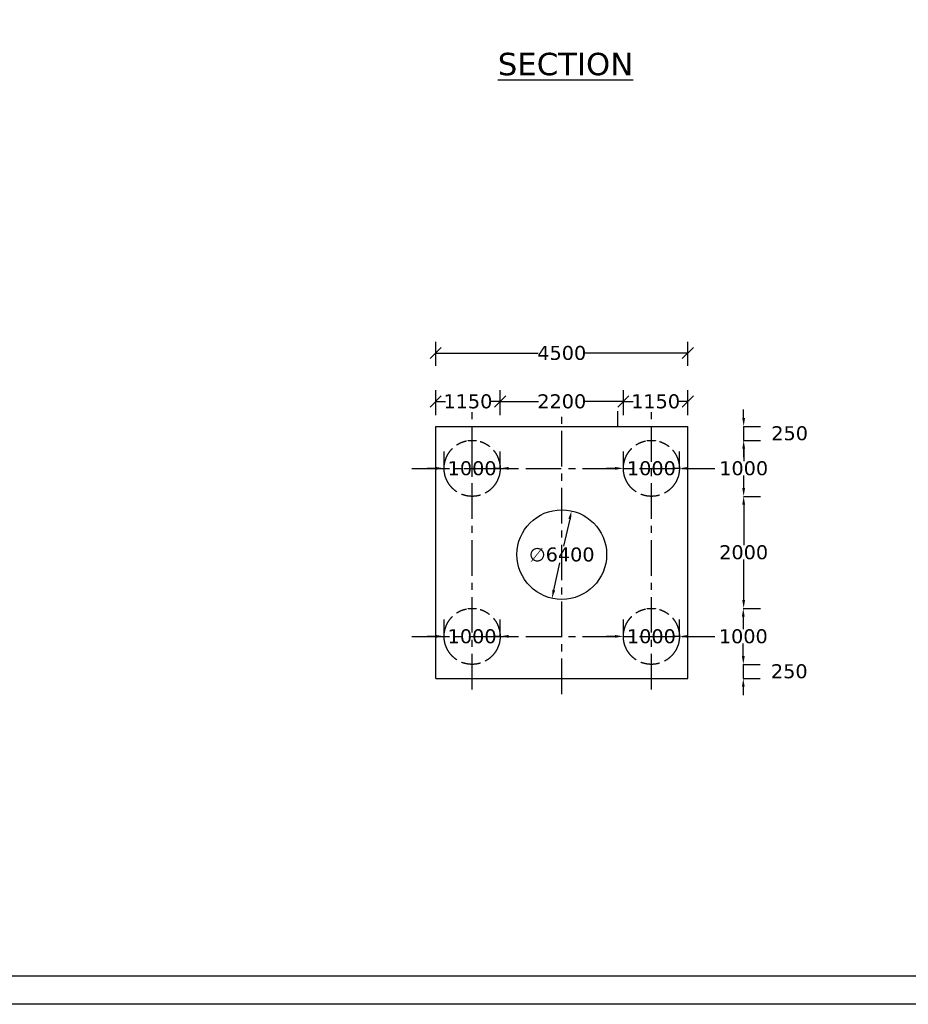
# Model space of a CAD drawing. Header units: millimetres. Extents: x -7746077780 to -3844657605, y -13315294818 to -6656873469.
# Tile 100 of 130: x -3871611594 to -3871595732, y -6658074807 to -6658057226. Entities that reach past the tile are written whole.
import ezdxf

# ---------------------------------------------------------------- set-up
doc = ezdxf.new("R2010")
doc.units = ezdxf.units.MM
doc.header["$MEASUREMENT"] = 0
doc.header["$PDMODE"] = 2
doc.linetypes.add('CENTER', pattern=[50.8, 31.75, -6.35, 6.35, -6.35])
doc.linetypes.add('DASHED2', pattern=[9.525, 6.35, -3.175])
doc.layers.add('TEX', color=6, linetype='Continuous')
doc.layers.add('TEXT', color=7, linetype='Continuous')
doc.styles.get("Standard").update_dxf_attribs({"font": 'verdana.ttf', "height": 250})
doc.dimstyles.new('Copy of ISO-25--------4', dxfattribs={"dimtxt": 200, "dimasz": 150, "dimexe": 300, "dimexo": 300, "dimgap": 0.02, "dimtad": 0, "dimtih": 1, "dimtoh": 1, "dimdec": 0, "dimlfac": 4, "dimdsep": 46, "dimtxsty": 'Standard', "dimcen": 150, "dimclrd": 1, "dimclre": 1, "dimclrt": 1, "dimadec": 0, "dimazin": 0, "dimtfac": 1, "dimtdec": 0, "dimtmove": 2, "dimatfit": 3, "dimfxl": 0, "dimarcsym": 0})
doc.dimstyles.new('ISO-25', dxfattribs={"dimtxt": 250, "dimasz": 200, "dimexe": 200, "dimexo": 200, "dimgap": 0.02, "dimtad": 0, "dimtih": 1, "dimtoh": 1, "dimdec": 0, "dimdsep": 46, "dimtxsty": 'Standard', "dimblk": 'OBLIQUE', "dimcen": 150, "dimclrd": 1, "dimclre": 1, "dimclrt": 1, "dimadec": 0, "dimazin": 0, "dimtfac": 1, "dimtdec": 0, "dimtmove": 2, "dimatfit": 3, "dimldrblk": 'OBLIQUE', "dimfxl": 0, "dimarcsym": 0})

# ---------------------------------------------------------------- blocks, each defined once
blk = doc.blocks.new('_Oblique')
at = {"color": 0, "linetype": 'ByBlock', "lineweight": -2}
blk.add_line((-0.5, -0.5), (0.5, 0.5), dxfattribs=at)
blk = doc.blocks.new('*D988')
at = {"layer": 'Defpoints', "color": 0, "ltscale": 20, "transparency": 16777216}
for p in [(-3871599668.236785, -6658063178.176334), (-3871604168.236786, -6658063607.479049), (-3871599668.236785, -6658063607.479048)]:
    blk.add_point(p, dxfattribs=at)
at = {"layer": 'TEX', "color": 1, "lineweight": -2, "ltscale": 20, "transparency": 16777216}
for p, q in [((-3871604168.236786, -6658063407.479049), (-3871604168.236786, -6658062978.176334)), ((-3871599668.236785, -6658063407.479048), (-3871599668.236785, -6658062978.176334)), ((-3871604168.236786, -6658063178.176334), (-3871602337.665785, -6658063178.176334)), ((-3871599668.236785, -6658063178.176334), (-3871601498.807786, -6658063178.176334))]:
    blk.add_line(p, q, dxfattribs=at)
at = {"layer": 'TEX', "color": 1, "lineweight": -2, "ltscale": 20, "transparency": 16777216, "xscale": 200, "yscale": 200, "zscale": 200, "rotation": 180}
blk.add_blockref('_Oblique', (-3871604168.236786, -6658063178.176334), dxfattribs=at)
at = {"layer": 'TEX', "color": 1, "lineweight": -2, "ltscale": 20, "transparency": 16777216, "xscale": 200, "yscale": 200, "zscale": 200}
blk.add_blockref('_Oblique', (-3871599668.236785, -6658063178.176334), dxfattribs=at)
at = {"layer": 'TEX', "color": 1, "ltscale": 20, "transparency": 16777216, "insert": (-3871601918.236785, -6658063178.176334), "char_height": 250, "attachment_point": 5}
blk.add_mtext('4500', dxfattribs=at)
blk = doc.blocks.new('*D989')
at = {"layer": 'Defpoints', "color": 0, "ltscale": 20, "transparency": 16777216}
for p in [(-3871599668.236785, -6658064042.549146), (-3871600818.236784, -6658064487.395226), (-3871599668.236785, -6658064487.395223)]:
    blk.add_point(p, dxfattribs=at)
at = {"layer": 'TEX', "color": 1, "lineweight": -2, "ltscale": 20, "transparency": 16777216}
for p, q in [((-3871600818.236784, -6658064287.395226), (-3871600818.236784, -6658063842.549146)), ((-3871599668.236785, -6658064287.395223), (-3871599668.236785, -6658063842.549146)), ((-3871600818.236784, -6658064042.549146), (-3871600645.792044, -6658064042.549146)), ((-3871599668.236785, -6658064042.549146), (-3871599840.681526, -6658064042.549146))]:
    blk.add_line(p, q, dxfattribs=at)
at = {"layer": 'TEX', "color": 1, "lineweight": -2, "ltscale": 20, "transparency": 16777216, "xscale": 200, "yscale": 200, "zscale": 200, "rotation": 180}
blk.add_blockref('_Oblique', (-3871600818.236784, -6658064042.549146), dxfattribs=at)
at = {"layer": 'TEX', "color": 1, "lineweight": -2, "ltscale": 20, "transparency": 16777216, "xscale": 200, "yscale": 200, "zscale": 200}
blk.add_blockref('_Oblique', (-3871599668.236785, -6658064042.549146), dxfattribs=at)
at = {"layer": 'TEX', "color": 1, "ltscale": 20, "transparency": 16777216, "insert": (-3871600243.236785, -6658064042.549146), "char_height": 250, "attachment_point": 5}
blk.add_mtext('1150', dxfattribs=at)
blk = doc.blocks.new('*D990')
at = {"layer": 'Defpoints', "color": 0, "ltscale": 20, "transparency": 16777216}
for p in [(-3871603018.236786, -6658064042.549146), (-3871603018.236786, -6658064487.395226), (-3871600818.236783, -6658064487.395224)]:
    blk.add_point(p, dxfattribs=at)
at = {"layer": 'TEX', "color": 1, "lineweight": -2, "ltscale": 20, "transparency": 16777216}
for p, q in [((-3871603018.236786, -6658064287.395226), (-3871603018.236786, -6658063842.549146)), ((-3871600818.236783, -6658064287.395224), (-3871600818.236783, -6658063842.549146)), ((-3871603018.236786, -6658064042.549146), (-3871602330.614071, -6658064042.549146)), ((-3871600818.236783, -6658064042.549146), (-3871601505.859498, -6658064042.549146))]:
    blk.add_line(p, q, dxfattribs=at)
at = {"layer": 'TEX', "color": 1, "lineweight": -2, "ltscale": 20, "transparency": 16777216, "xscale": 200, "yscale": 200, "zscale": 200, "rotation": 180}
blk.add_blockref('_Oblique', (-3871603018.236786, -6658064042.549146), dxfattribs=at)
at = {"layer": 'TEX', "color": 1, "lineweight": -2, "ltscale": 20, "transparency": 16777216, "xscale": 200, "yscale": 200, "zscale": 200}
blk.add_blockref('_Oblique', (-3871600818.236783, -6658064042.549146), dxfattribs=at)
at = {"layer": 'TEX', "color": 1, "ltscale": 20, "transparency": 16777216, "insert": (-3871601918.236784, -6658064042.549146), "char_height": 250, "attachment_point": 5}
blk.add_mtext('2200', dxfattribs=at)
blk = doc.blocks.new('*D991')
at = {"color": 1, "lineweight": -2, "ltscale": 20, "transparency": 16777216}
for p, q in [((-3871604168.236786, -6658064287.39522), (-3871604168.236786, -6658063842.549146)), ((-3871603018.236786, -6658064287.395226), (-3871603018.236786, -6658063842.549146)), ((-3871604168.236786, -6658064042.549146), (-3871603995.792045, -6658064042.549146)), ((-3871603018.236786, -6658064042.549146), (-3871603190.681527, -6658064042.549146))]:
    blk.add_line(p, q, dxfattribs=at)
at = {"layer": 'Defpoints', "color": 0, "ltscale": 20, "transparency": 16777216}
for p in [(-3871604168.236786, -6658064042.549146), (-3871604168.236786, -6658064487.39522), (-3871603018.236786, -6658064487.395226)]:
    blk.add_point(p, dxfattribs=at)
at = {"color": 1, "lineweight": -2, "ltscale": 20, "transparency": 16777216, "xscale": 200, "yscale": 200, "zscale": 200, "rotation": 180}
blk.add_blockref('_Oblique', (-3871604168.236786, -6658064042.549146), dxfattribs=at)
at = {"color": 1, "lineweight": -2, "ltscale": 20, "transparency": 16777216, "xscale": 200, "yscale": 200, "zscale": 200}
blk.add_blockref('_Oblique', (-3871603018.236786, -6658064042.549146), dxfattribs=at)
at = {"color": 1, "ltscale": 20, "transparency": 16777216, "insert": (-3871603593.236786, -6658064042.549146), "char_height": 250, "attachment_point": 5}
blk.add_mtext('1150', dxfattribs=at)
blk = doc.blocks.new('*D992')
at = {"layer": 'Defpoints', "color": 0, "ltscale": 20, "transparency": 16777216}
for p in [(-3871604018.236785, -6658068237.395221), (-3871603018.236786, -6658068237.395221), (-3871603018.236786, -6658068237.395221)]:
    blk.add_point(p, dxfattribs=at)
at = {"layer": 'TEX', "color": 1, "lineweight": -2, "ltscale": 20, "transparency": 16777216}
for p, q in [((-3871604018.236785, -6658068237.395221), (-3871604018.236785, -6658067937.395221)), ((-3871603018.236786, -6658068237.395221), (-3871603018.236786, -6658067937.395221)), ((-3871604168.236785, -6658068237.395221), (-3871604318.236785, -6658068237.395221)), ((-3871604018.236785, -6658068237.395221), (-3871603920.792044, -6658068237.395221)), ((-3871603018.236786, -6658068237.395221), (-3871603115.681527, -6658068237.395221)), ((-3871602868.236786, -6658068237.395221), (-3871602718.236786, -6658068237.395221))]:
    blk.add_line(p, q, dxfattribs=at)
at = {"layer": 'TEX', "color": 1, "ltscale": 20, "transparency": 16777216}
for points in [[(-3871604168.236785, -6658068212.395221), (-3871604168.236785, -6658068262.395221), (-3871604018.236785, -6658068237.395221)], [(-3871602868.236786, -6658068212.395221), (-3871602868.236786, -6658068262.395221), (-3871603018.236786, -6658068237.395221)]]:
    blk.add_solid(points, dxfattribs=at)
at = {"layer": 'TEX', "color": 1, "ltscale": 20, "transparency": 16777216, "insert": (-3871603518.236785, -6658068237.395221), "char_height": 250, "attachment_point": 5}
blk.add_mtext('1000', dxfattribs=at)
blk = doc.blocks.new('*D993')
at = {"layer": 'Defpoints', "color": 0, "ltscale": 20, "transparency": 16777216}
for p in [(-3871600418.236784, -6658068737.395221), (-3871600418.236784, -6658068987.395219), (-3871598677.777791, -6658068987.395219)]:
    blk.add_point(p, dxfattribs=at)
at = {"layer": 'TEX', "color": 1, "lineweight": -2, "ltscale": 20, "transparency": 16777216}
for p, q in [((-3871598677.777791, -6658068587.395221), (-3871598677.777791, -6658068437.395221)), ((-3871598677.95779, -6658068737.395221), (-3871598377.777791, -6658068737.395221)), ((-3871598677.777791, -6658068737.395221), (-3871598677.777791, -6658068987.395219)), ((-3871598677.95779, -6658068987.395219), (-3871598377.777791, -6658068987.395219)), ((-3871598677.777791, -6658069137.395219), (-3871598677.777791, -6658069287.395219))]:
    blk.add_line(p, q, dxfattribs=at)
at = {"layer": 'TEX', "color": 1, "ltscale": 20, "transparency": 16777216}
for points in [[(-3871598702.777791, -6658068587.395221), (-3871598652.777791, -6658068587.395221), (-3871598677.777791, -6658068737.395221)], [(-3871598702.777791, -6658069137.395219), (-3871598652.777791, -6658069137.395219), (-3871598677.777791, -6658068987.395219)]]:
    blk.add_solid(points, dxfattribs=at)
at = {"layer": 'TEX', "color": 1, "ltscale": 20, "transparency": 16777216, "insert": (-3871597856.948448, -6658068862.395221), "char_height": 250, "attachment_point": 5}
blk.add_mtext('250', dxfattribs=at)
blk = doc.blocks.new('*D994')
at = {"layer": 'Defpoints', "color": 0, "ltscale": 20, "transparency": 16777216}
for p in [(-3871600418.236784, -6658067737.395221), (-3871600418.236783, -6658068737.395221), (-3871598677.95779, -6658068737.395221)]:
    blk.add_point(p, dxfattribs=at)
at = {"layer": 'TEX', "color": 1, "lineweight": -2, "ltscale": 20, "transparency": 16777216}
for p, q in [((-3871598678.13779, -6658067737.395221), (-3871598377.95779, -6658067737.395221)), ((-3871598677.95779, -6658067887.395221), (-3871598677.95779, -6658068107.254334)), ((-3871598677.95779, -6658068587.395221), (-3871598677.95779, -6658068367.536107)), ((-3871598678.13779, -6658068737.395221), (-3871598377.95779, -6658068737.395221))]:
    blk.add_line(p, q, dxfattribs=at)
at = {"layer": 'TEX', "color": 1, "ltscale": 20, "transparency": 16777216}
for points in [[(-3871598702.95779, -6658067887.395221), (-3871598652.95779, -6658067887.395221), (-3871598677.95779, -6658067737.395221)], [(-3871598702.95779, -6658068587.395221), (-3871598652.95779, -6658068587.395221), (-3871598677.95779, -6658068737.395221)]]:
    blk.add_solid(points, dxfattribs=at)
at = {"layer": 'TEX', "color": 1, "ltscale": 20, "transparency": 16777216, "insert": (-3871598677.957789, -6658068237.395222), "char_height": 250, "attachment_point": 5}
blk.add_mtext('1000', dxfattribs=at)
blk = doc.blocks.new('*D995')
at = {"layer": 'Defpoints', "color": 0, "ltscale": 20, "transparency": 16777216}
for p in [(-3871600418.236783, -6658065737.395217), (-3871600418.236784, -6658067737.395221), (-3871598671.098372, -6658067737.395221)]:
    blk.add_point(p, dxfattribs=at)
at = {"layer": 'TEX', "color": 1, "lineweight": -2, "ltscale": 20, "transparency": 16777216}
for p, q in [((-3871598671.278372, -6658065737.395217), (-3871598371.098372, -6658065737.395217)), ((-3871598671.098372, -6658065887.395217), (-3871598671.098372, -6658066607.170383)), ((-3871598671.098372, -6658067587.395221), (-3871598671.098372, -6658066867.620054)), ((-3871598671.278372, -6658067737.395221), (-3871598371.098372, -6658067737.395221))]:
    blk.add_line(p, q, dxfattribs=at)
at = {"layer": 'TEX', "color": 1, "ltscale": 20, "transparency": 16777216}
for points in [[(-3871598696.098372, -6658065887.395217), (-3871598646.098372, -6658065887.395217), (-3871598671.098372, -6658065737.395217)], [(-3871598696.098372, -6658067587.395221), (-3871598646.098372, -6658067587.395221), (-3871598671.098372, -6658067737.395221)]]:
    blk.add_solid(points, dxfattribs=at)
at = {"layer": 'TEX', "color": 1, "ltscale": 20, "transparency": 16777216, "insert": (-3871598671.098372, -6658066737.39522), "char_height": 250, "attachment_point": 5}
blk.add_mtext('2000', dxfattribs=at)
blk = doc.blocks.new('*D996')
at = {"layer": 'Defpoints', "color": 0, "ltscale": 20, "transparency": 16777216}
for p in [(-3871600418.236783, -6658064737.395217), (-3871598671.098372, -6658064737.395217), (-3871600418.236783, -6658065737.395217)]:
    blk.add_point(p, dxfattribs=at)
at = {"layer": 'TEX', "color": 1, "lineweight": -2, "ltscale": 20, "transparency": 16777216}
for p, q in [((-3871598671.278372, -6658064737.395217), (-3871598371.098372, -6658064737.395217)), ((-3871598671.098372, -6658064887.395217), (-3871598671.098372, -6658065107.254331)), ((-3871598671.098372, -6658065587.395217), (-3871598671.098372, -6658065367.536103)), ((-3871598671.278372, -6658065737.395217), (-3871598371.098372, -6658065737.395217))]:
    blk.add_line(p, q, dxfattribs=at)
at = {"layer": 'TEX', "color": 1, "ltscale": 20, "transparency": 16777216}
for points in [[(-3871598696.098372, -6658064887.395217), (-3871598646.098372, -6658064887.395217), (-3871598671.098372, -6658064737.395217)], [(-3871598696.098372, -6658065587.395217), (-3871598646.098372, -6658065587.395217), (-3871598671.098372, -6658065737.395217)]]:
    blk.add_solid(points, dxfattribs=at)
at = {"layer": 'TEX', "color": 1, "ltscale": 20, "transparency": 16777216, "insert": (-3871598671.098372, -6658065237.395218), "char_height": 250, "attachment_point": 5}
blk.add_mtext('1000', dxfattribs=at)
blk = doc.blocks.new('*D997')
at = {"layer": 'Defpoints', "color": 0, "ltscale": 20, "transparency": 16777216}
for p in [(-3871600418.236784, -6658064487.39522), (-3871600418.236783, -6658064737.395217), (-3871598671.278374, -6658064737.395217)]:
    blk.add_point(p, dxfattribs=at)
at = {"layer": 'TEX', "color": 1, "lineweight": -2, "ltscale": 20, "transparency": 16777216}
for p, q in [((-3871598671.278374, -6658064337.39522), (-3871598671.278374, -6658064187.39522)), ((-3871598671.458374, -6658064487.39522), (-3871598371.278374, -6658064487.39522)), ((-3871598671.278374, -6658064487.39522), (-3871598671.278374, -6658064737.395217)), ((-3871598671.458374, -6658064737.395217), (-3871598371.278374, -6658064737.395217)), ((-3871598671.278374, -6658064887.395217), (-3871598671.278374, -6658065037.395217))]:
    blk.add_line(p, q, dxfattribs=at)
at = {"layer": 'TEX', "color": 1, "ltscale": 20, "transparency": 16777216}
for points in [[(-3871598696.278374, -6658064337.39522), (-3871598646.278374, -6658064337.39522), (-3871598671.278374, -6658064487.39522)], [(-3871598696.278374, -6658064887.395217), (-3871598646.278374, -6658064887.395217), (-3871598671.278374, -6658064737.395217)]]:
    blk.add_solid(points, dxfattribs=at)
at = {"layer": 'TEX', "color": 1, "ltscale": 20, "transparency": 16777216, "insert": (-3871597850.449031, -6658064612.39522), "char_height": 250, "attachment_point": 5}
blk.add_mtext('250', dxfattribs=at)
blk = doc.blocks.new('*D998')
at = {"layer": 'Defpoints', "color": 0, "ltscale": 20, "transparency": 16777216}
for p in [(-3871604018.236785, -6658065237.395217), (-3871603018.236786, -6658065237.395217), (-3871603018.236786, -6658065237.395217)]:
    blk.add_point(p, dxfattribs=at)
at = {"layer": 'TEX', "color": 1, "lineweight": -2, "ltscale": 20, "transparency": 16777216}
for p, q in [((-3871604018.236785, -6658065237.395217), (-3871604018.236785, -6658064937.395217)), ((-3871603018.236786, -6658065237.395217), (-3871603018.236786, -6658064937.395217)), ((-3871604168.236785, -6658065237.395217), (-3871604318.236785, -6658065237.395217)), ((-3871604018.236785, -6658065237.395217), (-3871603920.792044, -6658065237.395217)), ((-3871603018.236786, -6658065237.395217), (-3871603115.681527, -6658065237.395217)), ((-3871602868.236786, -6658065237.395217), (-3871602718.236786, -6658065237.395217))]:
    blk.add_line(p, q, dxfattribs=at)
at = {"layer": 'TEX', "color": 1, "ltscale": 20, "transparency": 16777216}
for points in [[(-3871604168.236785, -6658065212.395217), (-3871604168.236785, -6658065262.395217), (-3871604018.236785, -6658065237.395217)], [(-3871602868.236786, -6658065212.395217), (-3871602868.236786, -6658065262.395217), (-3871603018.236786, -6658065237.395217)]]:
    blk.add_solid(points, dxfattribs=at)
at = {"layer": 'TEX', "color": 1, "ltscale": 20, "transparency": 16777216, "insert": (-3871603518.236785, -6658065237.395217), "char_height": 250, "attachment_point": 5}
blk.add_mtext('1000', dxfattribs=at)
blk = doc.blocks.new('*D999')
at = {"layer": 'Defpoints', "color": 0, "ltscale": 20, "transparency": 16777216}
for p in [(-3871600818.236784, -6658065237.395217), (-3871599818.236784, -6658065237.395217), (-3871599818.236784, -6658065237.395217)]:
    blk.add_point(p, dxfattribs=at)
at = {"layer": 'TEX', "color": 1, "lineweight": -2, "ltscale": 20, "transparency": 16777216}
for p, q in [((-3871600818.236784, -6658065237.395217), (-3871600818.236784, -6658064937.395217)), ((-3871599818.236784, -6658065237.395217), (-3871599818.236784, -6658064937.395217)), ((-3871600968.236784, -6658065237.395217), (-3871601118.236784, -6658065237.395217)), ((-3871600818.236784, -6658065237.395217), (-3871600720.792043, -6658065237.395217)), ((-3871599818.236784, -6658065237.395217), (-3871599915.681526, -6658065237.395217)), ((-3871599668.236784, -6658065237.395217), (-3871599518.236784, -6658065237.395217))]:
    blk.add_line(p, q, dxfattribs=at)
at = {"layer": 'TEX', "color": 1, "ltscale": 20, "transparency": 16777216}
for points in [[(-3871600968.236784, -6658065212.395217), (-3871600968.236784, -6658065262.395217), (-3871600818.236784, -6658065237.395217)], [(-3871599668.236784, -6658065212.395217), (-3871599668.236784, -6658065262.395217), (-3871599818.236784, -6658065237.395217)]]:
    blk.add_solid(points, dxfattribs=at)
at = {"layer": 'TEX', "color": 1, "ltscale": 20, "transparency": 16777216, "insert": (-3871600318.236784, -6658065237.395217), "char_height": 250, "attachment_point": 5}
blk.add_mtext('1000', dxfattribs=at)
blk = doc.blocks.new('*D1000')
at = {"layer": 'Defpoints', "color": 0, "ltscale": 20, "transparency": 16777216}
for p in [(-3871600818.236785, -6658068237.395221), (-3871599818.236784, -6658068237.395221), (-3871599818.236784, -6658068237.395221)]:
    blk.add_point(p, dxfattribs=at)
at = {"layer": 'TEX', "color": 1, "lineweight": -2, "ltscale": 20, "transparency": 16777216}
for p, q in [((-3871600818.236785, -6658068237.395221), (-3871600818.236785, -6658067937.395221)), ((-3871599818.236784, -6658068237.395221), (-3871599818.236784, -6658067937.395221)), ((-3871600968.236785, -6658068237.395221), (-3871601118.236785, -6658068237.395221)), ((-3871600818.236785, -6658068237.395221), (-3871600720.792044, -6658068237.395221)), ((-3871599818.236784, -6658068237.395221), (-3871599915.681526, -6658068237.395221)), ((-3871599668.236784, -6658068237.395221), (-3871599518.236784, -6658068237.395221))]:
    blk.add_line(p, q, dxfattribs=at)
at = {"layer": 'TEX', "color": 1, "ltscale": 20, "transparency": 16777216}
for points in [[(-3871600968.236785, -6658068212.395221), (-3871600968.236785, -6658068262.395221), (-3871600818.236785, -6658068237.395221)], [(-3871599668.236784, -6658068212.395221), (-3871599668.236784, -6658068262.395221), (-3871599818.236784, -6658068237.395221)]]:
    blk.add_solid(points, dxfattribs=at)
at = {"layer": 'TEX', "color": 1, "ltscale": 20, "transparency": 16777216, "insert": (-3871600318.236785, -6658068237.395221), "char_height": 250, "attachment_point": 5}
blk.add_mtext('1000', dxfattribs=at)
blk = doc.blocks.new('*D1005')
at = {"layer": 'Defpoints', "color": 0, "ltscale": 20, "transparency": 16777216}
for p in [(-3871601743.87906, -6658065996.216511), (-3871602092.594507, -6658067557.753429)]:
    blk.add_point(p, dxfattribs=at)
at = {"layer": 'TEX', "color": 1, "lineweight": -2, "ltscale": 20, "transparency": 16777216}
for p, q in [((-3871601776.571133, -6658066142.610596), (-3871601885.293651, -6658066629.466646)), ((-3871602059.902434, -6658067411.359344), (-3871601951.179915, -6658066924.503288))]:
    blk.add_line(p, q, dxfattribs=at)
at = {"layer": 'TEX', "color": 1, "ltscale": 20, "transparency": 16777216}
for points in [[(-3871601800.970148, -6658066137.161918), (-3871601752.172119, -6658066148.059275), (-3871601743.87906, -6658065996.216511)], [(-3871602084.301448, -6658067405.910666), (-3871602035.50342, -6658067416.808022), (-3871602092.594507, -6658067557.753429)]]:
    blk.add_solid(points, dxfattribs=at)
at = {"layer": 'TEX', "color": 1, "ltscale": 20, "transparency": 16777216, "insert": (-3871601918.236785, -6658066776.984966), "char_height": 250, "attachment_point": 5}
blk.add_mtext('∅6400', dxfattribs=at)

msp = doc.modelspace()

# ---------------------------------------------------------------- linework, layer by layer
at = {"color": 1, "linetype": 'Continuous', "ltscale": 0.05}
msp.add_line((-3871600918.236784, -6658064487.39522), (-3871600918.236784, -6658064213.647238), dxfattribs=at)
at = {"color": 240, "linetype": 'Continuous', "ltscale": 0.05}
for p, q in [((-3871604168.236786, -6658068987.395221), (-3871604168.236785, -6658064487.39522)), ((-3871604168.236786, -6658064487.39522), (-3871599668.236785, -6658064487.39522)), ((-3871599668.236789, -6658068987.395219), (-3871599668.236784, -6658064487.39522))]:
    msp.add_line(p, q, dxfattribs=at)
at = {"color": 240, "linetype": 'DASHED2', "ltscale": 30}
for centre in [(-3871603518.236786, -6658065237.395217), (-3871600318.236784, -6658065237.395217), (-3871603518.236786, -6658068237.395221), (-3871600318.236784, -6658068237.395221)]:
    msp.add_circle(centre, 500, dxfattribs=at)
at = {"layer": 'TEX', "color": 4, "linetype": 'CENTER', "ltscale": 20}
for p, q in [((-3871603518.236786, -6658069185.563307), (-3871603518.236786, -6658064213.647238)), ((-3871601918.236786, -6658069267.753599), (-3871601918.236786, -6658064286.216342)), ((-3871600318.236784, -6658069185.563307), (-3871600318.236784, -6658064213.647237)), ((-3871604593.166291, -6658065237.395217), (-3871599184.943685, -6658065237.395217)), ((-3871604593.166291, -6658068237.395221), (-3871599184.943685, -6658068237.395221))]:
    msp.add_line(p, q, dxfattribs=at)
at = {"layer": 'TEX', "color": 1}
for p, q in [((-3871603668.236786, -6658065237.395217), (-3871603368.236786, -6658065237.395217)), ((-3871603518.236786, -6658065387.395216), (-3871603518.236786, -6658065087.395216))]:
    msp.add_line(p, q, dxfattribs=at)
at = {"layer": 'TEX', "color": 1, "ltscale": 20}
msp.add_line((-3871604168.236786, -6658068987.395221), (-3871599668.236789, -6658068987.395219), dxfattribs=at)
at = {"layer": 'TEX', "color": 0, "ltscale": 20}
for points in [[(-3871544224.073954, -6658074806.962198), (-3871672001.929598, -6658074806.962198), (-3871672001.929598, -6657998736.318881), (-3871544224.073954, -6657998736.318881)], [(-3871544724.073954, -6658074306.962198), (-3871671501.929598, -6658074306.962198), (-3871671501.929598, -6657999236.318881), (-3871544724.073954, -6657999236.318881)]]:
    msp.add_lwpolyline(points, close=True, dxfattribs=at)
msp.add_circle((-3871601918.236786, -6658066776.98497), 800, dxfattribs=at)

# ---------------------------------------------------------------- texts
at = {"ltscale": 20, "char_height": 300, "attachment_point": 1}
for s, insert, width in [('\\pi917.33;{\\LFOUNDATION LEVEL \\P\\pi1600.6;R.L. 85.000 M }', (-3871650062.711257, -6658057500.162857), 6037.08457566), ('\\pi992.56;{\\LFOUNDATION LEVEL \\P\\pi1675.9;R.L. 85.000 M }', (-3871633171.926, -6658057639.406298), 6187.53903008)]:
    msp.add_mtext(s, dxfattribs=dict(at, insert=insert, width=width))
at = {"layer": 'TEXT', "color": 191, "insert": (-3871603060.377944, -6658057818.017676), "char_height": 400, "width": 15425.55361049, "attachment_point": 1}
msp.add_mtext('{\\LSECTION }', dxfattribs=at)

# ---------------------------------------------------------------- dimensions: what is measured, and where the dimension line sits
at = {"ltscale": 20}
dim = msp.add_linear_dim(base=(-3871604168.236786, -6658064042.549146), p1=(-3871603018.236786, -6658064487.395226), p2=(-3871604168.236786, -6658064487.39522), dimstyle='ISO-25', dxfattribs=at)
dim.commit()
dim.dimension.update_dxf_attribs({"geometry": '*D991', "text_midpoint": (-3871603593.236786, -6658064042.549146)})
at = {"layer": 'TEX', "color": 240, "ltscale": 20}
for base, p1, p2, picture, middle in [((-3871599668.236785, -6658063178.176334), (-3871604168.236786, -6658063607.479049), (-3871599668.236785, -6658063607.479048), '*D988', (-3871601918.236785, -6658063178.176334)), ((-3871603018.236786, -6658064042.549146), (-3871600818.236783, -6658064487.395224), (-3871603018.236786, -6658064487.395226), '*D990', (-3871601918.236784, -6658064042.549146)), ((-3871599668.236785, -6658064042.549146), (-3871600818.236784, -6658064487.395226), (-3871599668.236785, -6658064487.395223), '*D989', (-3871600243.236785, -6658064042.549146))]:
    dim = msp.add_linear_dim(base=base, p1=p1, p2=p2, dimstyle='ISO-25', dxfattribs=at)
    dim.commit()
    dim.dimension.update_dxf_attribs({"geometry": picture, "text_midpoint": middle})
at = {"layer": 'TEX', "color": 7, "ltscale": 20}
for base, p1, p2, picture, middle in [((-3871598671.278374, -6658064737.395217), (-3871600418.236784, -6658064487.39522), (-3871600418.236783, -6658064737.395217), '*D997', (-3871597850.449031, -6658064612.39522)), ((-3871598671.098372, -6658064737.395217), (-3871600418.236783, -6658065737.395217), (-3871600418.236783, -6658064737.395217), '*D996', (-3871598671.098372, -6658065237.395218)), ((-3871598671.098372, -6658067737.395221), (-3871600418.236783, -6658065737.395217), (-3871600418.236784, -6658067737.395221), '*D995', (-3871598671.098372, -6658066737.39522)), ((-3871598677.95779, -6658068737.395221), (-3871600418.236784, -6658067737.395221), (-3871600418.236783, -6658068737.395221), '*D994', (-3871598677.957789, -6658068237.395222)), ((-3871598677.777791, -6658068987.395219), (-3871600418.236784, -6658068737.395221), (-3871600418.236784, -6658068987.395219), '*D993', (-3871597856.948448, -6658068862.395221))]:
    dim = msp.add_linear_dim(base=base, p1=p1, p2=p2, angle=90, dimstyle='Copy of ISO-25--------4', override={"dimtxt": 250, "dimlfac": 1, "dimfxl": 0.18, "dimfxlon": 1}, dxfattribs=at)
    dim.commit()
    dim.dimension.update_dxf_attribs({"geometry": picture, "text_midpoint": middle})
for base, p1, p2, picture, middle in [((-3871603018.236786, -6658065237.395217), (-3871604018.236785, -6658065237.395217), (-3871603018.236786, -6658065237.395217), '*D998', (-3871603518.236785, -6658065237.395217)), ((-3871599818.236784, -6658065237.395217), (-3871600818.236784, -6658065237.395217), (-3871599818.236784, -6658065237.395217), '*D999', (-3871600318.236784, -6658065237.395217)), ((-3871603018.236786, -6658068237.395221), (-3871604018.236785, -6658068237.395221), (-3871603018.236786, -6658068237.395221), '*D992', (-3871603518.236785, -6658068237.395221)), ((-3871599818.236784, -6658068237.395221), (-3871600818.236785, -6658068237.395221), (-3871599818.236784, -6658068237.395221), '*D1000', (-3871600318.236785, -6658068237.395221))]:
    dim = msp.add_linear_dim(base=base, p1=p1, p2=p2, dimstyle='Copy of ISO-25--------4', override={"dimtxt": 250, "dimlfac": 1, "dimfxl": 0.18, "dimfxlon": 1}, dxfattribs=at)
    dim.commit()
    dim.dimension.update_dxf_attribs({"geometry": picture, "text_midpoint": middle})
at = {"layer": 'TEX', "color": 0, "ltscale": 20}
dim = msp.add_diameter_dim_2p(p1=(-3871602092.594507, -6658067557.753429), p2=(-3871601743.87906, -6658065996.216511), dimstyle='Copy of ISO-25--------4', override={"dimfxl": 0.25, "dimarcsym": 2}, dxfattribs=at)
dim.commit()
dim.dimension.update_dxf_attribs({"geometry": '*D1005', "text_midpoint": (-3871601918.236785, -6658066776.984966), "dimtype": 163})

doc.saveas('drawing.dxf')
